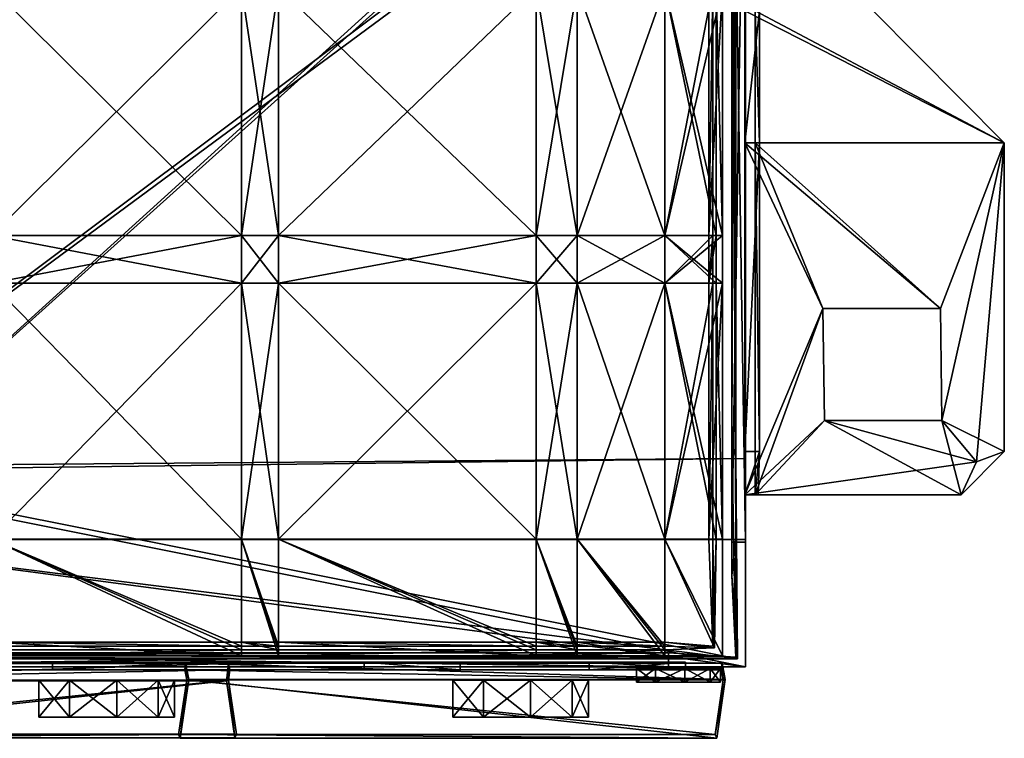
# Model space of a CAD drawing. Header units: centimetres. Extents: x -22.5 to 25.9, y -24.7 to 12.8.
# Tile 12 of 16: x 14.5 to 25.9, y -11.9 to -3.6. Entities that reach past the tile are written whole.
import ezdxf

# ---------------------------------------------------------------- set-up
doc = ezdxf.new("R2010")
doc.units = ezdxf.units.CM
doc.layers.add('AR410110', color=7, linetype='Continuous', true_color=0x8d073a)

msp = doc.modelspace()

# ---------------------------------------------------------------- meshes
at = {"layer": 'AR410110', "color": 74, "true_color": 0x58b11b}
mesh = msp.add_polyface(dxfattribs=at)
corners = [(23.02, -3.463, 10.775), (23.02, -4.993, 10.775), (25.907, -4.993, 10.825), (24.387, -3.463, 10.825), (23.02, 4.261, 10.775), (23.07, -4.993, 12.566), (23.07, -8.57, 12.566), (23.07, -3.463, 12.566), (23.805, -6.911, 10.825), (23.02, -9.069, 10.775), (25.166, -6.911, 10.825), (25.183, -8.21, 10.825), (25.907, -4.993, 10.655), (22.9, -4.993, 10.655), (22.9, -3.463, 10.655), (24.387, -3.463, 10.655), (22.9, 4.261, 10.655), (22.9, -4.993, 12.566), (22.9, -9.069, 12.066), (22.9, -3.463, 12.566), (22.9, -9.069, 10.655), (23.805, -6.911, 10.655), (25.166, -6.911, 10.655), (25.183, -8.21, 10.655), (25.907, -8.57, 10.655), (24.387, 4.261, 10.655), (22.9, -8.57, 12.566), (23.07, 4.261, 12.566), (25.907, -8.57, 10.825)]
mesh.append_faces([[corners[k] for k in face] for face in [(23, 12, 24)]], dxfattribs={"vtx0": -1, "vtx2": -1, "color": 74})
mesh.append_faces([[corners[k] for k in face] for face in [(17, 13, 18)]], dxfattribs={"vtx1": -1, "vtx2": -1, "color": 74})
mesh.append_faces([[corners[k] for k in face] for face in [(0, 1, 2), (2, 3, 0), (4, 0, 3), (1, 5, 6), (5, 1, 0), (0, 7, 5), (7, 0, 4), (8, 1, 9), (10, 2, 1), (1, 8, 10), (2, 10, 11), (12, 13, 14), (14, 15, 12), (15, 14, 16), (14, 13, 17), (17, 19, 14), (16, 14, 19), (20, 13, 21), (13, 12, 22), (22, 21, 13), (23, 22, 12), (15, 3, 2), (2, 12, 15), (3, 15, 25), (5, 17, 26), (17, 5, 7), (7, 19, 17), (19, 7, 27), (22, 10, 8), (8, 21, 22), (12, 2, 28)]], dxfattribs={"vtx2": -1, "color": 74})
at = {"layer": 'AR410110', "color": 146, "true_color": 0x086e87}
mesh = msp.add_polyface(dxfattribs=at)
corners = [(11.803, -9.586, 0.255), (11.803, 0.386, 0.255), (22.909, 0.386, 0.255), (22.909, -9.586, 0.255), (22.909, -11.062, 37.023), (22.909, -8.649, 37.023), (11.589, -8.793, 37.023), (22.909, -0.431, 37.023), (22.909, 0.386, 37.84), (13.61, 0.386, 37.84), (13.61, -0.431, 37.023), (22.909, 0.386, 1.648), (22.909, -10.005, 1.648), (22.909, -11.062, 33.202), (22.909, -8.445, 33.202), (22.909, -11.062, 8.66), (22.909, -10.005, 8.66), (22.909, 0.386, 8.66), (22.909, 0.386, 36.207), (22.909, -9.618, 8.273), (22.909, 0.386, 8.273), (22.909, -9.618, 2.284), (22.909, 0.386, 2.268), (22.796, 0.386, 0.368), (11.803, 0.386, 0.415), (11.803, -9.586, 0.415), (22.796, -9.586, 0.368), (11.637, -8.743, 36.879), (22.796, -8.649, 36.91), (22.816, -10.97, 36.931), (22.78, -0.395, 36.935), (13.61, -0.37, 36.876), (13.61, 0.533, 37.779), (22.749, -10.005, 1.648), (22.749, 0.386, 1.648), (22.816, -10.97, 0.347), (22.749, -8.445, 33.202), (22.796, -10.949, 33.202), (22.749, -10.005, 8.66), (22.796, -10.949, 8.66), (22.749, 0.386, 36.207), (22.749, 0.386, 8.66), (22.749, 0.386, 8.273), (22.749, -9.618, 8.273), (22.749, -9.618, 2.284), (22.749, 0.386, 2.268)]
mesh.append_faces([[corners[k] for k in face] for face in [(7, 17, 18), (36, 41, 38)]], dxfattribs={"vtx0": -1, "color": 146})
mesh.append_faces([[corners[k] for k in face] for face in [(7, 14, 17), (36, 30, 41)]], dxfattribs={"vtx0": -1, "vtx1": -1, "vtx2": -1, "color": 146})
mesh.append_faces([[corners[k] for k in face] for face in [(0, 1, 2), (2, 3, 0), (4, 5, 6), (7, 8, 9), (9, 10, 7), (11, 12, 3), (3, 2, 11), (6, 5, 7), (7, 10, 6), (13, 14, 5), (15, 16, 14), (7, 5, 14), (14, 16, 17), (19, 20, 17), (17, 16, 19), (21, 19, 16), (16, 12, 21), (22, 21, 12), (12, 11, 22), (23, 24, 25), (25, 26, 23), (27, 28, 29), (30, 31, 32), (26, 33, 34), (34, 23, 26), (35, 26, 25), (30, 28, 27), (27, 31, 30), (28, 36, 37), (36, 38, 39), (36, 28, 30), (30, 40, 41), (41, 42, 43), (43, 38, 41), (38, 43, 44), (44, 33, 38), (33, 44, 45), (45, 34, 33), (43, 42, 20), (20, 19, 43), (44, 43, 19), (19, 21, 44), (45, 44, 21), (21, 22, 45)]], dxfattribs={"vtx2": -1, "color": 146})
at = {"layer": 'AR410110', "color": 183, "true_color": 0x8c58e1}
mesh = msp.add_polyface(dxfattribs=at)
corners = [(14.17, -6.065, 2.255), (17.068, -6.065, 2.255), (17.068, -6.618, 2.255), (17.499, -6.065, 2.255), (17.499, -6.618, 2.255), (14.17, -6.065, 8.922), (17.068, -6.065, 8.922), (17.068, -3.194, 8.922), (14.17, -3.194, 8.922), (17.499, -6.065, 8.922), (17.499, -3.194, 8.922), (20.483, -3.194, 8.922), (14.17, -3.194, 2.255), (17.068, -3.194, 2.255), (17.499, -3.194, 2.255), (20.483, -6.065, 2.255), (17.068, -2.754, 8.922), (14.17, -2.754, 8.922), (17.499, -2.754, 8.922), (20.483, -2.754, 8.922), (14.17, -2.754, 2.255), (17.068, -2.754, 2.255), (20.483, -3.194, 2.255), (17.499, -2.754, 2.255), (17.068, -6.618, 8.762), (17.068, -6.065, 8.762), (17.499, -6.065, 8.762), (17.068, -6.618, 2.415), (17.068, -6.065, 2.415), (14.17, -6.065, 2.415), (17.499, -6.618, 2.415), (17.499, -6.065, 2.415), (17.068, -3.194, 8.762), (14.17, -6.065, 8.762), (14.17, -3.194, 8.762), (17.499, -3.194, 8.762), (14.17, -3.194, 2.415), (13.695, -3.194, 2.415), (17.068, -3.194, 2.415), (17.499, -3.194, 2.415), (14.17, -2.754, 8.762), (13.695, -3.194, 8.762), (17.068, -2.754, 8.762), (17.499, -2.754, 8.762), (14.17, -2.754, 2.415), (17.068, -2.754, 2.415)]
mesh.append_faces([[corners[k] for k in face] for face in [(0, 1, 2), (1, 3, 4), (5, 6, 7), (7, 8, 5), (6, 9, 10), (10, 7, 6), (11, 10, 9), (12, 13, 1), (1, 0, 12), (13, 14, 3), (3, 1, 13), (15, 3, 14), (8, 7, 16), (16, 17, 8), (7, 10, 18), (18, 16, 7), (19, 18, 10), (13, 12, 20), (14, 13, 21), (22, 14, 23), (24, 25, 26), (27, 28, 29), (30, 31, 28), (32, 25, 33), (33, 34, 32), (35, 26, 25), (25, 32, 35), (29, 36, 37), (28, 38, 36), (36, 29, 28), (31, 39, 38), (38, 28, 31), (40, 34, 41), (42, 32, 34), (43, 35, 32), (44, 36, 38), (45, 38, 39)]], dxfattribs={"vtx2": -1, "color": 183})
mesh = msp.add_polyface(dxfattribs=at)
corners = [(20.483, -6.065, 2.255), (20.957, -6.065, 2.255), (20.957, -6.618, 2.255), (21.973, -6.065, 2.255), (21.973, -6.618, 2.255), (17.499, -6.065, 8.922), (20.483, -6.065, 8.922), (20.483, -3.194, 8.922), (20.957, -6.065, 8.922), (20.957, -3.194, 8.922), (21.973, -6.065, 8.922), (21.973, -3.194, 8.922), (17.499, -3.194, 2.255), (20.483, -3.194, 2.255), (20.957, -3.194, 2.255), (17.499, -3.194, 8.922), (20.483, -2.754, 8.922), (20.957, -2.754, 8.922), (21.973, -2.754, 8.922), (20.483, -2.754, 2.255), (21.973, -3.194, 2.255), (20.957, -2.754, 2.255), (20.483, -6.618, 2.415), (20.483, -6.065, 2.415), (17.499, -6.065, 2.415), (20.957, -6.618, 2.415), (20.957, -6.065, 2.415), (20.483, -3.194, 8.762), (20.483, -6.065, 8.762), (17.499, -6.065, 8.762), (17.499, -3.194, 8.762), (20.957, -3.194, 8.762), (20.957, -6.065, 8.762), (21.973, -3.194, 8.762), (20.483, -3.194, 2.415), (17.499, -3.194, 2.415), (20.957, -3.194, 2.415), (21.973, -6.065, 2.415), (20.483, -2.754, 8.762), (17.499, -2.754, 8.762), (20.957, -2.754, 8.762), (21.973, -2.754, 8.762), (17.499, -2.754, 2.415), (20.483, -2.754, 2.415), (20.957, -2.754, 2.415), (21.973, -3.194, 2.415)]
mesh.append_faces([[corners[k] for k in face] for face in [(0, 1, 2), (1, 3, 4), (5, 6, 7), (6, 8, 9), (9, 7, 6), (8, 10, 11), (11, 9, 8), (12, 13, 0), (13, 14, 1), (1, 0, 13), (3, 1, 14), (15, 7, 16), (7, 9, 17), (17, 16, 7), (18, 17, 9), (14, 13, 19), (20, 14, 21), (22, 23, 24), (25, 26, 23), (27, 28, 29), (29, 30, 27), (31, 32, 28), (28, 27, 31), (32, 31, 33), (23, 34, 35), (35, 24, 23), (26, 36, 34), (34, 23, 26), (36, 26, 37), (38, 27, 30), (30, 39, 38), (40, 31, 27), (27, 38, 40), (31, 40, 41), (42, 35, 34), (43, 34, 36), (44, 36, 45)]], dxfattribs={"vtx2": -1, "color": 183})
mesh = msp.add_polyface(dxfattribs=at)
corners = [(21.973, -6.065, 2.255), (22.642, -6.065, 2.255), (22.642, -6.618, 2.255), (21.973, -6.065, 8.922), (22.642, -6.065, 8.922), (22.642, -3.194, 8.922), (21.973, -3.194, 8.922), (20.957, -3.194, 2.255), (21.973, -3.194, 2.255), (22.642, -3.194, 2.255), (22.642, -3.194, 8.271), (22.642, -2.754, 2.255), (20.957, -3.194, 8.922), (21.973, -2.754, 8.922), (22.642, -2.754, 8.922), (21.973, -2.754, 2.255), (22.642, -6.065, 8.271), (21.973, -6.618, 2.415), (21.973, -6.065, 2.415), (20.957, -6.065, 2.415), (22.57, -6.618, 2.398), (22.57, -6.065, 2.398), (21.973, -3.194, 8.762), (21.973, -6.065, 8.762), (20.957, -6.065, 8.762), (22.528, -3.194, 8.809), (22.528, -6.065, 8.809), (21.973, -3.194, 2.415), (20.957, -3.194, 2.415), (22.57, -3.194, 2.398), (22.57, -2.754, 2.398), (22.482, -3.194, 8.271), (21.973, -2.754, 8.762), (20.957, -3.194, 8.762), (22.528, -2.754, 8.809), (21.973, -2.754, 2.415), (22.482, -6.065, 8.271)]
mesh.append_faces([[corners[k] for k in face] for face in [(0, 1, 2), (3, 4, 5), (5, 6, 3), (7, 8, 0), (8, 9, 1), (1, 0, 8), (10, 9, 11), (12, 6, 13), (6, 5, 14), (14, 13, 6), (9, 8, 15), (16, 10, 5), (5, 4, 16), (14, 5, 10), (17, 18, 19), (20, 21, 18), (22, 23, 24), (25, 26, 23), (23, 22, 25), (18, 27, 28), (21, 29, 27), (27, 18, 21), (30, 29, 31), (32, 22, 33), (34, 25, 22), (35, 27, 29), (25, 31, 36), (36, 26, 25), (31, 25, 34), (21, 36, 16), (16, 1, 21), (29, 21, 1), (1, 9, 29), (31, 29, 9), (9, 10, 31), (36, 31, 10), (10, 16, 36)]], dxfattribs={"vtx2": -1, "color": 183})
at = {"layer": 'AR410110', "color": 74, "true_color": 0x58b11b}
mesh = msp.add_polyface(dxfattribs=at)
corners = [(23.07, -8.57, 12.566), (23.056, -9.069, 12.067), (23.02, -9.069, 10.775), (23.02, -4.993, 10.775), (23.822, -8.21, 10.825), (23.805, -6.911, 10.825), (25.907, -4.993, 10.825), (25.183, -8.21, 10.825), (25.585, -8.687, 10.825), (25.907, -8.57, 10.825), (25.408, -9.069, 10.817), (22.9, -4.993, 10.655), (22.9, -9.069, 10.655), (22.9, -9.069, 12.066), (22.9, -8.57, 12.566), (22.9, -4.993, 12.566), (23.805, -6.911, 10.655), (23.822, -8.21, 10.655), (25.183, -8.21, 10.655), (25.907, -8.57, 10.655), (25.585, -8.687, 10.655), (25.408, -9.069, 10.655), (23.07, -4.993, 12.566), (25.907, -4.993, 10.655), (25.166, -6.911, 10.825), (25.166, -6.911, 10.655)]
mesh.append_faces([[corners[k] for k in face] for face in [(10, 9, 8), (19, 21, 20)]], dxfattribs={"color": 74})
mesh.append_faces([[corners[k] for k in face] for face in [(6, 8, 9), (18, 19, 20)]], dxfattribs={"vtx0": -1, "color": 74})
mesh.append_faces([[corners[k] for k in face] for face in [(3, 0, 2), (17, 20, 12)]], dxfattribs={"vtx0": -1, "vtx1": -1, "color": 74})
mesh.append_faces([[corners[k] for k in face] for face in [(6, 7, 8)]], dxfattribs={"vtx0": -1, "vtx2": -1, "color": 74})
mesh.append_faces([[corners[k] for k in face] for face in [(8, 7, 10), (14, 15, 13)]], dxfattribs={"vtx1": -1, "color": 74})
mesh.append_faces([[corners[k] for k in face] for face in [(7, 4, 10)]], dxfattribs={"vtx1": -1, "vtx2": -1, "color": 74})
mesh.append_faces([[corners[k] for k in face] for face in [(0, 1, 2), (2, 4, 5), (4, 2, 10), (11, 12, 13), (16, 17, 12), (17, 18, 20), (20, 21, 12), (12, 2, 1), (1, 13, 12), (14, 0, 22), (16, 5, 4), (4, 17, 16), (9, 19, 23), (18, 7, 24), (24, 25, 18), (21, 10, 2), (2, 12, 21), (17, 4, 7), (7, 18, 17), (13, 1, 0), (0, 14, 13), (19, 9, 10), (10, 21, 19)]], dxfattribs={"vtx2": -1, "color": 74})
at = {"layer": 'AR410110', "color": 183, "true_color": 0x8c58e1}
mesh = msp.add_polyface(dxfattribs=at)
corners = [(14.17, -9.584, 2.255), (17.068, -9.584, 2.255), (17.068, -10.936, 2.255), (14.17, -9.584, 8.922), (17.068, -9.584, 8.922), (17.068, -6.618, 8.922), (14.17, -6.618, 8.922), (17.499, -9.584, 2.255), (17.499, -10.936, 2.255), (17.499, -9.584, 8.922), (17.499, -6.618, 8.922), (20.483, -6.618, 8.922), (14.17, -6.618, 2.255), (17.068, -6.618, 2.255), (17.499, -6.618, 2.255), (20.483, -9.584, 2.255), (17.068, -6.065, 8.922), (14.17, -6.065, 8.922), (17.499, -6.065, 8.922), (20.483, -6.065, 8.922), (14.17, -6.065, 2.255), (17.068, -6.065, 2.255), (20.483, -6.618, 2.255), (17.499, -6.065, 2.255), (14.17, -9.584, 8.762), (17.068, -9.584, 8.762), (17.068, -10.823, 8.809), (17.499, -9.584, 8.762), (17.499, -10.823, 8.809), (17.068, -10.864, 2.398), (17.068, -9.584, 2.415), (14.17, -9.584, 2.415), (17.068, -6.618, 8.762), (14.17, -6.618, 8.762), (17.499, -10.864, 2.398), (17.499, -9.584, 2.415), (17.499, -6.618, 8.762), (17.068, -6.618, 2.415), (14.17, -6.618, 2.415), (17.499, -6.618, 2.415), (17.068, -6.065, 8.762), (14.17, -6.065, 8.762), (17.499, -6.065, 8.762), (14.17, -6.065, 2.415), (17.068, -6.065, 2.415)]
mesh.append_faces([[corners[k] for k in face] for face in [(0, 1, 2), (3, 4, 5), (5, 6, 3), (1, 7, 8), (4, 9, 10), (10, 5, 4), (11, 10, 9), (12, 13, 1), (1, 0, 12), (13, 14, 7), (7, 1, 13), (15, 7, 14), (6, 5, 16), (16, 17, 6), (5, 10, 18), (18, 16, 5), (19, 18, 10), (13, 12, 20), (14, 13, 21), (22, 14, 23), (24, 25, 26), (25, 27, 28), (29, 30, 31), (32, 25, 24), (24, 33, 32), (34, 35, 30), (36, 27, 25), (25, 32, 36), (30, 37, 38), (38, 31, 30), (35, 39, 37), (37, 30, 35), (40, 32, 33), (33, 41, 40), (42, 36, 32), (43, 38, 37), (44, 37, 39)]], dxfattribs={"vtx2": -1, "color": 183})
mesh = msp.add_polyface(dxfattribs=at)
corners = [(17.499, -9.584, 8.922), (20.483, -9.584, 8.922), (20.483, -6.618, 8.922), (20.957, -9.584, 8.922), (20.957, -6.618, 8.922), (21.973, -9.584, 8.922), (21.973, -6.618, 8.922), (17.499, -6.618, 2.255), (20.483, -6.618, 2.255), (20.483, -9.584, 2.255), (20.957, -6.618, 2.255), (20.957, -9.584, 2.255), (21.973, -6.618, 2.255), (21.973, -9.584, 2.255), (17.499, -6.618, 8.922), (20.483, -6.065, 8.922), (20.957, -6.065, 8.922), (21.973, -6.065, 8.922), (17.499, -6.065, 2.255), (20.483, -6.065, 2.255), (20.957, -6.065, 2.255), (20.483, -6.618, 8.762), (20.483, -9.584, 8.762), (17.499, -9.584, 8.762), (17.499, -6.618, 8.762), (20.957, -6.618, 8.762), (20.957, -9.584, 8.762), (21.973, -6.618, 8.762), (21.973, -9.584, 8.762), (20.483, -9.584, 2.415), (20.483, -6.618, 2.415), (17.499, -6.618, 2.415), (17.499, -9.584, 2.415), (20.957, -9.584, 2.415), (20.957, -6.618, 2.415), (21.973, -9.584, 2.415), (20.483, -6.065, 8.762), (17.499, -6.065, 8.762), (20.957, -6.065, 8.762), (21.973, -6.065, 8.762), (17.499, -6.065, 2.415), (20.483, -6.065, 2.415), (20.957, -6.065, 2.415), (21.973, -6.618, 2.415)]
mesh.append_faces([[corners[k] for k in face] for face in [(0, 1, 2), (1, 3, 4), (4, 2, 1), (3, 5, 6), (6, 4, 3), (7, 8, 9), (8, 10, 11), (11, 9, 8), (10, 12, 13), (13, 11, 10), (14, 2, 15), (2, 4, 16), (16, 15, 2), (4, 6, 17), (17, 16, 4), (18, 19, 8), (10, 8, 19), (12, 10, 20), (21, 22, 23), (23, 24, 21), (25, 26, 22), (22, 21, 25), (27, 28, 26), (26, 25, 27), (29, 30, 31), (31, 32, 29), (33, 34, 30), (30, 29, 33), (34, 33, 35), (36, 21, 24), (24, 37, 36), (38, 25, 21), (21, 36, 38), (25, 38, 39), (40, 31, 30), (41, 30, 34), (42, 34, 43)]], dxfattribs={"vtx2": -1, "color": 183})
mesh = msp.add_polyface(dxfattribs=at)
corners = [(21.973, -9.584, 8.922), (22.642, -9.584, 8.922), (22.642, -6.618, 8.922), (21.973, -6.618, 8.922), (21.973, -6.618, 2.255), (22.642, -6.618, 2.255), (22.642, -9.584, 2.255), (21.973, -9.584, 2.255), (22.642, -6.618, 7.248), (22.642, -6.065, 2.255), (22.642, -6.065, 8.271), (22.642, -6.065, 8.922), (21.973, -6.065, 8.922), (21.973, -6.065, 2.255), (22.642, -9.584, 7.248), (22.528, -6.618, 8.809), (22.528, -9.584, 8.809), (21.973, -9.584, 8.762), (21.973, -6.618, 8.762), (21.973, -9.584, 2.415), (21.973, -6.618, 2.415), (20.957, -6.618, 2.415), (22.57, -9.584, 2.398), (22.57, -6.618, 2.398), (22.57, -6.065, 2.398), (22.482, -6.618, 7.248), (22.482, -6.065, 8.271), (21.973, -6.065, 8.762), (20.957, -6.618, 8.762), (22.528, -6.065, 8.809), (21.973, -6.065, 2.415), (22.482, -9.584, 7.248), (22.528, -10.823, 8.271)]
mesh.append_faces([[corners[k] for k in face] for face in [(0, 1, 2), (2, 3, 0), (4, 5, 6), (6, 7, 4), (8, 5, 9), (9, 10, 8), (3, 2, 11), (11, 12, 3), (5, 4, 13), (14, 8, 2), (2, 1, 14), (8, 10, 11), (11, 2, 8), (15, 16, 17), (17, 18, 15), (19, 20, 21), (22, 23, 20), (20, 19, 22), (24, 23, 25), (25, 26, 24), (27, 18, 28), (29, 15, 18), (18, 27, 29), (30, 20, 23), (16, 31, 32), (15, 25, 31), (31, 16, 15), (29, 26, 25), (25, 15, 29), (22, 31, 14), (14, 6, 22), (23, 22, 6), (6, 5, 23), (25, 23, 5), (5, 8, 25), (31, 25, 8), (8, 14, 31)]], dxfattribs={"vtx2": -1, "color": 183})
at = {"layer": 'AR410110', "color": 146, "true_color": 0x086e87}
mesh = msp.add_polyface(dxfattribs=at)
corners = [(22.909, -10.005, 1.648), (22.909, -11.062, 1.648), (22.909, -11.062, 0.255), (22.909, -9.586, 0.255), (11.589, -8.793, 37.023), (11.589, -11.062, 37.023), (22.909, -11.062, 37.023), (10.324, -11.062, 1.648), (10.791, -11.062, 0.255), (11.803, -9.586, 0.255), (22.909, -8.649, 37.023), (22.909, -11.062, 33.202), (11.696, -11.062, 33.202), (22.909, -8.445, 33.202), (22.909, -11.062, 8.66), (10.304, -11.062, 8.66), (22.909, -10.005, 8.66), (10.692, -11.062, 8.273), (22.015, -11.062, 8.273), (22.015, -11.062, 2.283), (10.71, -11.062, 2.283), (22.816, -10.97, 0.347), (22.796, -10.949, 1.648), (22.749, -10.005, 1.648), (22.796, -9.586, 0.368), (22.816, -10.97, 36.931), (11.683, -10.97, 36.932), (11.637, -8.743, 36.879), (10.791, -10.949, 0.368), (10.324, -10.902, 1.648), (11.803, -9.586, 0.415), (22.796, -10.949, 33.202), (22.796, -8.649, 36.91), (11.744, -10.917, 33.156), (22.796, -10.949, 8.66), (22.749, -8.445, 33.202), (10.304, -10.902, 8.66), (22.749, -10.005, 8.66), (22.015, -10.902, 8.273), (10.642, -10.911, 8.273), (10.66, -10.911, 2.283), (22.015, -10.902, 2.283)]
mesh.append_faces([[corners[k] for k in face] for face in [(0, 1, 2), (2, 3, 0), (4, 5, 6), (7, 8, 2), (2, 1, 7), (9, 3, 2), (2, 8, 9), (10, 6, 11), (12, 11, 6), (6, 5, 12), (13, 11, 14), (15, 14, 11), (11, 12, 15), (1, 0, 16), (16, 14, 1), (17, 18, 14), (14, 15, 17), (19, 20, 7), (7, 1, 19), (18, 19, 1), (1, 14, 18), (21, 22, 23), (23, 24, 21), (25, 26, 27), (21, 28, 29), (29, 22, 21), (30, 28, 21), (31, 25, 32), (25, 31, 33), (33, 26, 25), (34, 31, 35), (31, 34, 36), (36, 33, 31), (37, 23, 22), (22, 34, 37), (34, 38, 39), (39, 36, 34), (29, 40, 41), (41, 22, 29), (22, 41, 38), (38, 34, 22), (39, 38, 18), (18, 17, 39), (41, 40, 20), (20, 19, 41), (38, 41, 19), (19, 18, 38)]], dxfattribs={"vtx2": -1, "color": 146})
at = {"layer": 'AR410110', "color": 183, "true_color": 0x8c58e1}
mesh = msp.add_polyface(dxfattribs=at)
corners = [(14.17, -9.584, 8.922), (14.17, -10.936, 8.922), (17.068, -10.936, 8.922), (17.068, -9.584, 8.922), (17.499, -10.936, 8.922), (17.499, -9.584, 8.922), (17.068, -10.936, 8.271), (17.068, -10.936, 2.255), (17.499, -10.936, 2.255), (17.499, -10.936, 8.271), (20.483, -10.936, 8.922), (14.17, -10.936, 2.255), (14.17, -9.584, 2.255), (17.068, -9.584, 2.255), (20.483, -10.936, 2.255), (17.499, -9.584, 2.255), (14.17, -10.936, 8.271), (17.068, -10.823, 8.809), (14.17, -10.823, 8.809), (14.17, -9.584, 8.762), (17.499, -10.823, 8.809), (17.068, -9.584, 8.762), (17.499, -10.864, 2.398), (17.068, -10.864, 2.398), (17.068, -10.776, 8.271), (17.499, -10.776, 8.271), (20.483, -10.823, 8.809), (17.499, -9.584, 8.762), (14.17, -9.584, 2.415), (14.17, -10.864, 2.398), (17.068, -9.584, 2.415), (14.17, -10.776, 8.271), (13.695, -10.776, 8.271)]
mesh.append_faces([[corners[k] for k in face] for face in [(0, 1, 2), (2, 3, 0), (3, 2, 4), (4, 5, 3), (6, 7, 8), (8, 9, 6), (5, 4, 10), (7, 11, 12), (8, 7, 13), (14, 8, 15), (16, 6, 2), (2, 1, 16), (6, 9, 4), (4, 2, 6), (10, 4, 9), (17, 18, 19), (20, 17, 21), (22, 23, 24), (24, 25, 22), (26, 20, 27), (28, 29, 23), (30, 23, 22), (18, 31, 32), (17, 24, 31), (31, 18, 17), (20, 25, 24), (24, 17, 20), (29, 31, 16), (16, 11, 29), (22, 25, 9), (9, 8, 22), (24, 23, 7), (7, 6, 24), (23, 29, 11), (11, 7, 23), (31, 24, 6), (6, 16, 31)]], dxfattribs={"vtx2": -1, "color": 183})
mesh = msp.add_polyface(dxfattribs=at)
corners = [(20.483, -10.936, 8.922), (20.483, -9.584, 8.922), (17.499, -9.584, 8.922), (20.957, -10.936, 8.922), (20.957, -9.584, 8.922), (20.483, -10.936, 8.271), (20.483, -10.936, 2.255), (20.957, -10.936, 2.255), (20.957, -10.936, 8.271), (17.499, -9.584, 2.255), (20.483, -9.584, 2.255), (20.957, -9.584, 2.255), (21.973, -10.936, 2.255), (17.499, -10.936, 8.271), (21.973, -10.936, 8.922), (17.499, -9.584, 8.762), (20.483, -9.584, 8.762), (20.483, -10.823, 8.809), (20.957, -10.823, 8.809), (20.957, -9.584, 8.762), (20.957, -10.864, 2.398), (20.483, -10.864, 2.398), (20.483, -10.776, 8.271), (20.957, -10.776, 8.271), (20.483, -9.584, 2.415), (17.499, -9.584, 2.415), (17.499, -10.864, 2.398), (20.957, -9.584, 2.415), (17.499, -10.776, 8.271), (17.499, -10.823, 8.809), (21.973, -10.823, 8.809), (17.499, -10.936, 2.255), (21.973, -10.936, 8.271)]
mesh.append_faces([[corners[k] for k in face] for face in [(0, 1, 2), (1, 0, 3), (3, 4, 1), (5, 6, 7), (7, 8, 5), (9, 10, 6), (10, 11, 7), (7, 6, 10), (12, 7, 11), (13, 5, 0), (5, 8, 3), (3, 0, 5), (14, 3, 8), (15, 16, 17), (18, 17, 16), (16, 19, 18), (20, 21, 22), (22, 23, 20), (21, 24, 25), (25, 26, 21), (20, 27, 24), (24, 21, 20), (17, 22, 28), (28, 29, 17), (18, 23, 22), (22, 17, 18), (23, 18, 30), (20, 23, 8), (8, 7, 20), (22, 21, 6), (6, 5, 22), (21, 26, 31), (31, 6, 21), (28, 22, 5), (5, 13, 28), (32, 8, 23)]], dxfattribs={"vtx2": -1, "color": 183})
mesh = msp.add_polyface(dxfattribs=at)
corners = [(22.642, -10.936, 8.271), (22.642, -10.936, 2.255), (22.642, -9.584, 2.255), (22.642, -9.584, 7.248), (20.957, -9.584, 8.922), (20.957, -10.936, 8.922), (21.973, -10.936, 8.922), (21.973, -9.584, 8.922), (22.642, -10.936, 8.922), (22.642, -9.584, 8.922), (21.973, -10.936, 8.271), (21.973, -10.936, 2.255), (20.957, -9.584, 2.255), (21.973, -9.584, 2.255), (20.957, -10.936, 8.271), (22.57, -9.584, 2.398), (22.549, -10.844, 2.347), (22.528, -10.823, 8.271), (22.482, -9.584, 7.248), (21.973, -10.823, 8.809), (20.957, -10.823, 8.809), (20.957, -9.584, 8.762), (21.973, -9.584, 8.762), (22.549, -10.844, 8.83), (22.528, -9.584, 8.809), (21.973, -10.864, 2.398), (21.973, -10.776, 8.271), (21.973, -9.584, 2.415), (20.957, -9.584, 2.415), (20.957, -10.864, 2.398), (20.957, -10.776, 8.271), (20.957, -10.936, 2.255)]
mesh.append_faces([[corners[k] for k in face] for face in [(0, 1, 2), (2, 3, 0), (4, 5, 6), (6, 7, 4), (7, 6, 8), (8, 9, 7), (10, 11, 1), (1, 0, 10), (12, 13, 11), (13, 2, 1), (1, 11, 13), (0, 3, 9), (9, 8, 0), (14, 10, 6), (10, 0, 8), (8, 6, 10), (15, 16, 17), (17, 18, 15), (19, 20, 21), (21, 22, 19), (23, 19, 22), (22, 24, 23), (16, 25, 26), (26, 17, 16), (25, 27, 28), (28, 29, 25), (16, 15, 27), (27, 25, 16), (17, 23, 24), (19, 26, 30), (23, 17, 26), (26, 19, 23), (26, 25, 11), (11, 10, 26), (25, 29, 31), (31, 11, 25), (30, 26, 10)]], dxfattribs={"vtx2": -1, "color": 183})
at = {"layer": 'AR410110', "color": 173, "true_color": 0x5858e1}
mesh = msp.add_polyface(dxfattribs=at)
corners = [(16.933, -11.098, 33.454), (16.92, -11.218, 33.502), (10.704, -11.218, 31.836), (10.717, -11.098, 31.789), (17.013, -11.841, 33.154), (10.797, -11.841, 31.488), (12.273, -11.098, 25.979), (14.881, -11.099, 16.248), (21.097, -11.099, 17.914), (18.489, -11.098, 27.645), (10.681, -11.224, 31.923), (16.896, -11.224, 33.589), (16.92, -11.023, 33.502), (10.704, -11.023, 31.837), (10.777, -11.886, 31.564), (16.993, -11.886, 33.229), (21.097, -11.009, 17.914), (14.881, -11.009, 16.248), (12.273, -11.008, 25.979), (18.489, -11.008, 27.645), (16.422, -11.019, 10.495), (16.412, -11.099, 10.534), (16.458, -11.208, 10.364), (16.434, -11.213, 10.45), (16.36, -11.89, 10.729), (16.339, -11.845, 10.804)]
mesh.append_faces([[corners[k] for k in face] for face in [(0, 1, 2), (2, 3, 0), (1, 4, 5), (5, 2, 1), (6, 7, 8), (3, 6, 9), (9, 0, 3), (10, 11, 12), (12, 13, 10), (14, 15, 11), (11, 10, 14), (16, 17, 18), (19, 18, 13), (13, 12, 19), (7, 17, 20), (20, 21, 7), (21, 20, 22), (22, 23, 21), (2, 10, 13), (13, 3, 2), (0, 12, 11), (11, 1, 0), (23, 22, 24), (24, 25, 23), (5, 14, 10), (10, 2, 5), (4, 15, 14), (14, 5, 4), (1, 11, 15), (15, 4, 1), (6, 18, 17), (17, 7, 6), (3, 13, 18), (18, 6, 3)]], dxfattribs={"vtx2": -1, "color": 173})
mesh = msp.add_polyface(dxfattribs=at)
corners = [(16.412, -11.099, 10.534), (22.628, -11.099, 12.199), (21.097, -11.099, 17.914), (14.881, -11.099, 16.248), (16.434, -11.213, 10.45), (22.65, -11.213, 12.116), (16.339, -11.845, 10.804), (22.555, -11.845, 12.47), (18.489, -11.098, 27.645), (12.273, -11.098, 25.979), (22.212, -11.099, 18.213), (19.604, -11.098, 27.943), (21.097, -11.009, 17.914), (22.638, -11.019, 12.16), (16.422, -11.019, 10.495), (14.881, -11.009, 16.248), (22.673, -11.208, 12.029), (16.458, -11.208, 10.364), (22.575, -11.89, 12.395), (16.36, -11.89, 10.729), (12.273, -11.008, 25.979), (18.489, -11.008, 27.645), (19.604, -11.008, 27.943), (22.212, -11.009, 18.213), (16.92, -11.023, 33.502), (16.933, -11.098, 33.454)]
mesh.append_faces([[corners[k] for k in face] for face in [(0, 1, 2), (2, 3, 0), (0, 4, 5), (5, 1, 0), (4, 6, 7), (7, 5, 4), (2, 8, 9), (2, 10, 11), (11, 8, 2), (12, 13, 14), (14, 15, 12), (16, 17, 14), (14, 13, 16), (18, 19, 17), (17, 16, 18), (20, 21, 12), (22, 23, 12), (12, 21, 22), (1, 13, 12), (12, 2, 1), (5, 16, 13), (13, 1, 5), (7, 18, 16), (16, 5, 7), (6, 19, 18), (18, 7, 6), (8, 21, 24), (24, 25, 8), (11, 22, 21), (21, 8, 11), (10, 23, 22), (22, 11, 10), (2, 12, 23), (23, 10, 2)]], dxfattribs={"vtx2": -1, "color": 173})
at = {"layer": 'AR410110', "color": 214, "true_color": 0xb11c95}
mesh = msp.add_polyface(dxfattribs=at)
corners = [(22.617, -11.08, 34.968), (22.5, -11.08, 35.29), (22.204, -11.08, 35.462), (21.866, -11.08, 35.402), (21.646, -11.08, 35.14), (21.646, -11.08, 34.797), (21.866, -11.08, 34.535), (22.204, -11.08, 34.475), (22.5, -11.08, 34.647), (22.617, -11.239, 34.968), (22.5, -11.239, 35.29), (22.204, -11.239, 35.462), (21.866, -11.239, 35.402), (21.646, -11.239, 35.14), (21.646, -11.239, 34.797), (21.866, -11.239, 34.535), (22.204, -11.239, 34.475), (22.5, -11.239, 34.647)]
mesh.append_faces([[corners[k] for k in face] for face in [(5, 3, 1), (7, 5, 1), (11, 13, 15), (9, 11, 15)]], dxfattribs={"vtx0": -1, "vtx1": -1, "vtx2": -1, "color": 214})
mesh.append_faces([[corners[k] for k in face] for face in [(7, 1, 0), (9, 15, 16)]], dxfattribs={"vtx0": -1, "vtx2": -1, "color": 214})
mesh.append_faces([[corners[k] for k in face] for face in [(8, 7, 0), (17, 9, 16)]], dxfattribs={"vtx1": -1, "color": 214})
mesh.append_faces([[corners[k] for k in face] for face in [(7, 6, 5), (5, 4, 3), (3, 2, 1), (0, 1, 10), (10, 9, 0), (1, 2, 11), (11, 10, 1), (2, 3, 12), (12, 11, 2), (3, 4, 13), (13, 12, 3), (4, 5, 14), (14, 13, 4), (5, 6, 15), (15, 14, 5), (6, 7, 16), (16, 15, 6), (7, 8, 17), (17, 16, 7), (8, 0, 9), (9, 17, 8), (9, 10, 11), (11, 12, 13), (13, 14, 15)]], dxfattribs={"vtx2": -1, "color": 214})
mesh = msp.add_polyface(dxfattribs=at)
corners = [(16.293, -11.218, 12.031), (16.103, -11.218, 12.552), (15.623, -11.218, 12.83), (15.077, -11.218, 12.733), (14.72, -11.218, 12.308), (14.72, -11.218, 11.754), (15.077, -11.218, 11.329), (15.623, -11.218, 11.233), (16.103, -11.218, 11.51), (16.293, -11.646, 12.031), (16.103, -11.646, 12.552), (15.623, -11.646, 12.83), (15.077, -11.646, 12.733), (14.72, -11.646, 12.308), (14.72, -11.646, 11.754), (15.077, -11.646, 11.329), (15.623, -11.646, 11.233), (16.103, -11.646, 11.51)]
mesh.append_faces([[corners[k] for k in face] for face in [(5, 3, 1), (7, 5, 1), (11, 13, 15), (9, 11, 15)]], dxfattribs={"vtx0": -1, "vtx1": -1, "vtx2": -1, "color": 214})
mesh.append_faces([[corners[k] for k in face] for face in [(7, 1, 0), (9, 15, 16)]], dxfattribs={"vtx0": -1, "vtx2": -1, "color": 214})
mesh.append_faces([[corners[k] for k in face] for face in [(8, 7, 0), (17, 9, 16)]], dxfattribs={"vtx1": -1, "color": 214})
mesh.append_faces([[corners[k] for k in face] for face in [(7, 6, 5), (5, 4, 3), (3, 2, 1), (0, 1, 10), (10, 9, 0), (1, 2, 11), (11, 10, 1), (2, 3, 12), (12, 11, 2), (3, 4, 13), (13, 12, 3), (4, 5, 14), (14, 13, 4), (5, 6, 15), (15, 14, 5), (6, 7, 16), (16, 15, 6), (7, 8, 17), (17, 16, 7), (8, 0, 9), (9, 17, 8), (9, 10, 11), (11, 12, 13), (13, 14, 15)]], dxfattribs={"vtx2": -1, "color": 214})
mesh = msp.add_polyface(dxfattribs=at)
corners = [(21.089, -11.218, 22.827), (20.899, -11.218, 23.348), (20.419, -11.218, 23.626), (19.872, -11.218, 23.529), (19.516, -11.218, 23.105), (19.516, -11.218, 22.55), (19.872, -11.218, 22.125), (20.419, -11.218, 22.029), (20.899, -11.218, 22.306), (21.089, -11.646, 22.827), (20.899, -11.646, 23.348), (20.419, -11.646, 23.626), (19.872, -11.646, 23.529), (19.516, -11.646, 23.105), (19.516, -11.646, 22.55), (19.872, -11.646, 22.125), (20.419, -11.646, 22.029), (20.899, -11.646, 22.306)]
mesh.append_faces([[corners[k] for k in face] for face in [(5, 3, 1), (7, 5, 1), (11, 13, 15), (9, 11, 15)]], dxfattribs={"vtx0": -1, "vtx1": -1, "vtx2": -1, "color": 214})
mesh.append_faces([[corners[k] for k in face] for face in [(7, 1, 0), (9, 15, 16)]], dxfattribs={"vtx0": -1, "vtx2": -1, "color": 214})
mesh.append_faces([[corners[k] for k in face] for face in [(8, 7, 0), (17, 9, 16)]], dxfattribs={"vtx1": -1, "color": 214})
mesh.append_faces([[corners[k] for k in face] for face in [(7, 6, 5), (5, 4, 3), (3, 2, 1), (0, 1, 10), (10, 9, 0), (1, 2, 11), (11, 10, 1), (2, 3, 12), (12, 11, 2), (3, 4, 13), (13, 12, 3), (4, 5, 14), (14, 13, 4), (5, 6, 15), (15, 14, 5), (6, 7, 16), (16, 15, 6), (7, 8, 17), (17, 16, 7), (8, 0, 9), (9, 17, 8), (9, 10, 11), (11, 12, 13), (13, 14, 15)]], dxfattribs={"vtx2": -1, "color": 214})

doc.saveas('drawing.dxf')
